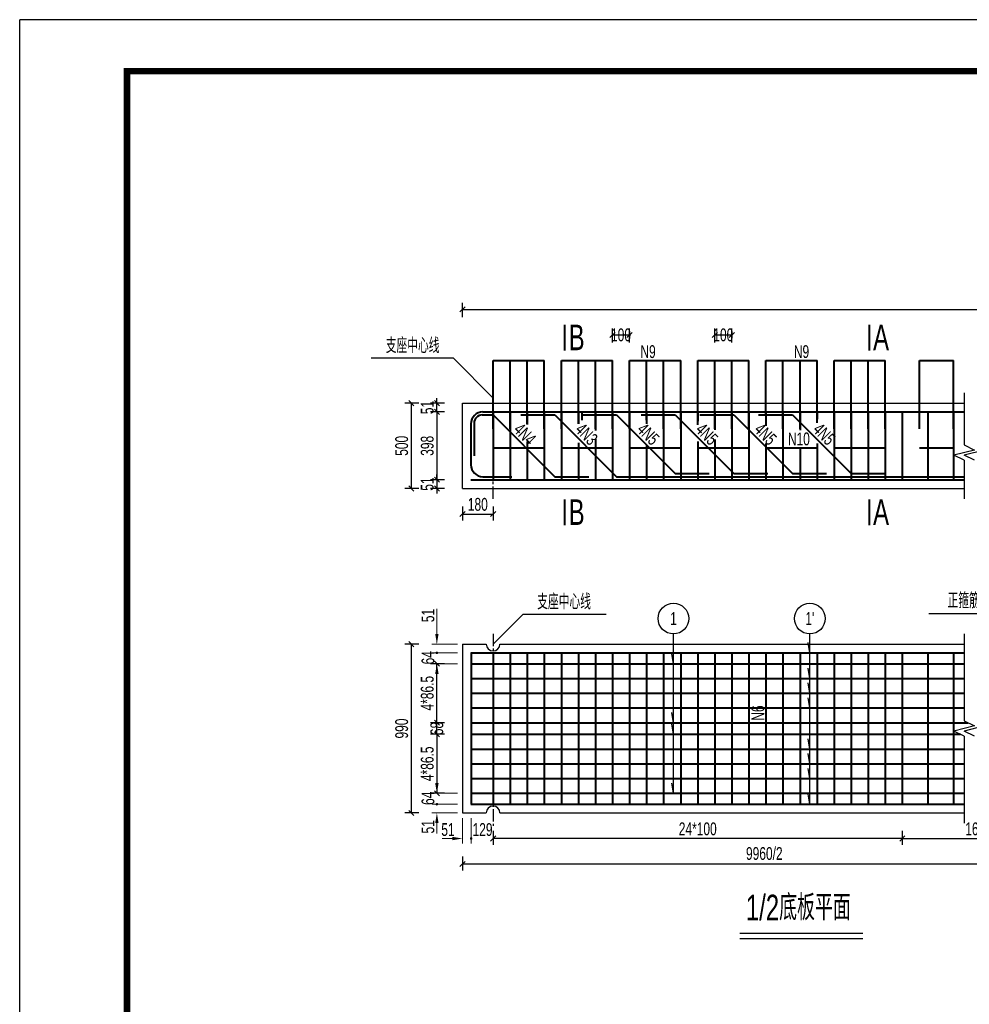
# Model space of a CAD drawing. Header units: millimetres. Extents: x -120871 to -111289, y -80062 to -71425.
# Tile 2 of 37: x -119955 to -119212, y -77793 to -77023. Entities that reach past the tile are written whole.
import ezdxf
from ezdxf.enums import TextEntityAlignment as Align

# ---------------------------------------------------------------- set-up
doc = ezdxf.new("R2010")
doc.units = ezdxf.units.MM
doc.header["$LTSCALE"] = 0.3
doc.header["$PDMODE"] = 99
doc.linetypes.add('CENTER', pattern=[50.8, 31.75, -6.35, 6.35, -6.35])
doc.layers.get('0').update_dxf_attribs({"lineweight": 18})
for name, color, linetype, lineweight in [('BM1', 7, 'Continuous', 15), ('文字', 4, 'Continuous', 18), ('标注', 7, 'Continuous', 18), ('轮廓', 7, 'Continuous', 30), ('钢筋', 1, 'Continuous', 40)]:
    doc.layers.add(name, color=color, linetype=linetype, lineweight=lineweight)
for name, color, linetype in [('LOCKUP', 7, 'Continuous'), ('其它', 5, 'Continuous'), ('点划线', 7, 'CENTER'), ('附属', 7, 'Continuous')]:
    doc.layers.add(name, color=color, linetype=linetype)
doc.styles.add('hz-e', font='hztxt_e.shx', dxfattribs={"width": 0.7, "bigfont": 'hztxt.shx'})
doc.dimstyles.new('ISO-50', dxfattribs={"dimscale": 0.625, "dimtxt": 25, "dimasz": 10, "dimexe": 12.5, "dimexo": 6.25, "dimgap": 6.25, "dimtad": 1, "dimdec": 0, "dimdsep": 46, "dimtxsty": 'hz-e', "dimblk": 'OBLIQUE', "dimcen": 2.5, "dimadec": 0, "dimazin": 0, "dimtfac": 1, "dimtdec": 0, "dimtix": 1, "dimtmove": 2, "dimatfit": 3, "dimldrblk": 'OBLIQUE', "dimfxl": 15, "dimfxlon": 1, "dimarcsym": 0})

# ---------------------------------------------------------------- blocks, each defined once
blk = doc.blocks.new('_Oblique')
at = {"color": 0, "linetype": 'ByBlock', "lineweight": -2}
blk.add_line((-0.5, -0.5), (0.5, 0.5), dxfattribs=at)
blk = doc.blocks.new('*D410')
at = {"layer": 'Defpoints', "color": 0}
for p in [(-119477.7, -77269.31), (-119491.04, -77289.31), (-119477.7, -77289.31)]:
    blk.add_point(p, dxfattribs=at)
at = {"layer": '标注', "color": 0, "lineweight": -2}
for p, q in [((-119491.04, -77275.31), (-119491.04, -77264.31)), ((-119491.04, -77269.31), (-119477.7, -77269.31)), ((-119477.7, -77275.31), (-119477.7, -77264.31))]:
    blk.add_line(p, q, dxfattribs=at)
at = {"layer": '标注', "color": 0, "lineweight": -2, "xscale": 4, "yscale": 4, "zscale": 4, "rotation": 180}
blk.add_blockref('_Oblique', (-119491.04, -77269.31), dxfattribs=at)
at = {"layer": '标注', "color": 0, "lineweight": -2, "xscale": 4, "yscale": 4, "zscale": 4}
blk.add_blockref('_Oblique', (-119477.7, -77269.31), dxfattribs=at)
at = {"layer": '标注', "color": 0, "insert": (-119484.37, -77269.31), "char_height": 10, "attachment_point": 5, "style": 'hz-e'}
blk.add_mtext('100', dxfattribs=at)
blk = doc.blocks.new('*D253')
at = {"layer": 'Defpoints', "color": 0}
for p in [(-119397.7, -77269.31), (-119411.04, -77289.31), (-119397.7, -77289.31)]:
    blk.add_point(p, dxfattribs=at)
at = {"layer": '标注', "color": 0, "lineweight": -2}
for p, q in [((-119411.04, -77275.31), (-119411.04, -77264.31)), ((-119411.04, -77269.31), (-119397.7, -77269.31)), ((-119397.7, -77275.31), (-119397.7, -77264.31))]:
    blk.add_line(p, q, dxfattribs=at)
at = {"layer": '标注', "color": 0, "lineweight": -2, "xscale": 4, "yscale": 4, "zscale": 4, "rotation": 180}
blk.add_blockref('_Oblique', (-119411.04, -77269.31), dxfattribs=at)
at = {"layer": '标注', "color": 0, "lineweight": -2, "xscale": 4, "yscale": 4, "zscale": 4}
blk.add_blockref('_Oblique', (-119397.7, -77269.31), dxfattribs=at)
at = {"layer": '标注', "color": 0, "insert": (-119404.37, -77269.31), "char_height": 10, "attachment_point": 5, "style": 'hz-e'}
blk.add_mtext('100', dxfattribs=at)
blk = doc.blocks.new('*D261')
at = {"layer": 'Defpoints', "color": 0}
for p in [(-119608.37, -77511.03), (-119648.37, -77643.03), (-119608.37, -77643.03)]:
    blk.add_point(p, dxfattribs=at)
at = {"layer": '标注', "color": 0, "lineweight": -2}
for p, q in [((-119642.37, -77511.03), (-119653.37, -77511.03)), ((-119648.37, -77511.03), (-119648.37, -77643.03)), ((-119642.37, -77643.03), (-119653.37, -77643.03))]:
    blk.add_line(p, q, dxfattribs=at)
at = {"layer": '标注', "color": 0, "lineweight": -2, "xscale": 4, "yscale": 4, "zscale": 4}
for p, rotation in [((-119648.37, -77511.03), 90), ((-119648.37, -77643.03), 270)]:
    blk.add_blockref('_Oblique', p, dxfattribs=dict(at, rotation=rotation))
at = {"layer": '标注', "color": 0, "insert": (-119655.87, -77577.03), "char_height": 10, "attachment_point": 5, "rotation": 90, "style": 'hz-e'}
blk.add_mtext('990', dxfattribs=at)
blk = doc.blocks.new('*D262')
at = {"layer": 'Defpoints', "color": 0}
for p in [(-119628.37, -77526.36), (-119608.37, -77526.36), (-119608.37, -77572.49)]:
    blk.add_point(p, dxfattribs=at)
at = {"layer": '标注', "color": 0, "lineweight": -2}
for p, q in [((-119622.37, -77526.36), (-119633.37, -77526.36)), ((-119628.37, -77572.49), (-119628.37, -77526.36)), ((-119622.37, -77572.49), (-119633.37, -77572.49))]:
    blk.add_line(p, q, dxfattribs=at)
at = {"layer": '标注', "color": 0, "lineweight": -2, "xscale": 4, "yscale": 4, "zscale": 4}
for p, rotation in [((-119628.37, -77526.36), 90), ((-119628.37, -77572.49), 270)]:
    blk.add_blockref('_Oblique', p, dxfattribs=dict(at, rotation=rotation))
at = {"layer": '标注', "color": 0, "insert": (-119635.87, -77549.43), "char_height": 10, "attachment_point": 5, "rotation": 90, "style": 'hz-e'}
blk.add_mtext('4*86.5', dxfattribs=at)
blk = doc.blocks.new('*D263')
at = {"layer": 'Defpoints', "color": 0}
for p in [(-119628.37, -77572.49), (-119608.37, -77572.49), (-119608.37, -77581.56)]:
    blk.add_point(p, dxfattribs=at)
at = {"layer": '标注', "color": 0, "lineweight": -2}
for p, q in [((-119622.37, -77572.49), (-119633.37, -77572.49)), ((-119628.37, -77581.56), (-119628.37, -77572.49)), ((-119622.37, -77581.56), (-119633.37, -77581.56))]:
    blk.add_line(p, q, dxfattribs=at)
at = {"layer": '标注', "color": 0, "lineweight": -2, "xscale": 4, "yscale": 4, "zscale": 4}
for p, rotation in [((-119628.37, -77572.49), 90), ((-119628.37, -77581.56), 270)]:
    blk.add_blockref('_Oblique', p, dxfattribs=dict(at, rotation=rotation))
at = {"layer": '标注', "color": 0, "insert": (-119628.37, -77577.03), "char_height": 10, "attachment_point": 5, "rotation": 90, "style": 'hz-e'}
blk.add_mtext('68', dxfattribs=at)
blk = doc.blocks.new('*D264')
at = {"layer": 'Defpoints', "color": 0}
for p in [(-119608.37, -77581.56), (-119628.37, -77627.69), (-119608.37, -77627.69)]:
    blk.add_point(p, dxfattribs=at)
at = {"layer": '标注', "color": 0, "lineweight": -2}
for p, q in [((-119622.37, -77581.56), (-119633.37, -77581.56)), ((-119628.37, -77581.56), (-119628.37, -77627.69)), ((-119622.37, -77627.69), (-119633.37, -77627.69))]:
    blk.add_line(p, q, dxfattribs=at)
at = {"layer": '标注', "color": 0, "lineweight": -2, "xscale": 4, "yscale": 4, "zscale": 4}
for p, rotation in [((-119628.37, -77581.56), 90), ((-119628.37, -77627.69), 270)]:
    blk.add_blockref('_Oblique', p, dxfattribs=dict(at, rotation=rotation))
at = {"layer": '标注', "color": 0, "insert": (-119635.87, -77604.63), "char_height": 10, "attachment_point": 5, "rotation": 90, "style": 'hz-e'}
blk.add_mtext('4*86.5', dxfattribs=at)
blk = doc.blocks.new('*D273')
at = {"layer": 'Defpoints', "color": 0}
for p in [(-119264.37, -77643.03), (-119136.24, -77643.03), (-119136.24, -77663.03)]:
    blk.add_point(p, dxfattribs=at)
at = {"layer": '标注', "color": 0, "lineweight": -2}
for p, q in [((-119264.37, -77657.03), (-119264.37, -77668.03)), ((-119264.37, -77663.03), (-119136.24, -77663.03)), ((-119136.24, -77657.03), (-119136.24, -77668.03))]:
    blk.add_line(p, q, dxfattribs=at)
at = {"layer": '标注', "color": 0, "lineweight": -2, "xscale": 4, "yscale": 4, "zscale": 4, "rotation": 180}
blk.add_blockref('_Oblique', (-119264.37, -77663.03), dxfattribs=at)
at = {"layer": '标注', "color": 0, "lineweight": -2, "xscale": 4, "yscale": 4, "zscale": 4}
blk.add_blockref('_Oblique', (-119136.24, -77663.03), dxfattribs=at)
at = {"layer": '标注', "color": 0, "insert": (-119200.31, -77655.53), "char_height": 10, "attachment_point": 5, "style": 'hz-e'}
blk.add_mtext('16*150', dxfattribs=at)
blk = doc.blocks.new('*D274')
at = {"layer": 'Defpoints', "color": 0}
for p in [(-119608.37, -77643.03), (-119136.24, -77643.03), (-119608.37, -77683.03)]:
    blk.add_point(p, dxfattribs=at)
at = {"layer": '标注', "color": 0, "lineweight": -2}
for p, q in [((-119608.37, -77677.03), (-119608.37, -77688.03)), ((-119136.24, -77677.03), (-119136.24, -77688.03)), ((-119136.24, -77683.03), (-119608.37, -77683.03))]:
    blk.add_line(p, q, dxfattribs=at)
at = {"layer": '标注', "color": 0, "lineweight": -2, "xscale": 4, "yscale": 4, "zscale": 4, "rotation": 180}
blk.add_blockref('_Oblique', (-119608.37, -77683.03), dxfattribs=at)
at = {"layer": '标注', "color": 0, "lineweight": -2, "xscale": 4, "yscale": 4, "zscale": 4}
blk.add_blockref('_Oblique', (-119136.24, -77683.03), dxfattribs=at)
at = {"layer": '标注', "color": 0, "insert": (-119372.31, -77674.81), "char_height": 10, "attachment_point": 5, "style": 'hz-e'}
blk.add_mtext('9960/2', dxfattribs=at)
blk = doc.blocks.new('*D275')
at = {"layer": 'Defpoints', "color": 0}
for p in [(-119584.37, -77643.03), (-119264.37, -77643.03), (-119584.37, -77663.03)]:
    blk.add_point(p, dxfattribs=at)
at = {"layer": '标注', "color": 0, "lineweight": -2}
for p, q in [((-119584.37, -77657.03), (-119584.37, -77668.03)), ((-119264.37, -77663.03), (-119584.37, -77663.03)), ((-119264.37, -77657.03), (-119264.37, -77668.03))]:
    blk.add_line(p, q, dxfattribs=at)
at = {"layer": '标注', "color": 0, "lineweight": -2, "xscale": 4, "yscale": 4, "zscale": 4, "rotation": 180}
blk.add_blockref('_Oblique', (-119584.37, -77663.03), dxfattribs=at)
at = {"layer": '标注', "color": 0, "lineweight": -2, "xscale": 4, "yscale": 4, "zscale": 4}
blk.add_blockref('_Oblique', (-119264.37, -77663.03), dxfattribs=at)
at = {"layer": '标注', "color": 0, "insert": (-119424.37, -77655.53), "char_height": 10, "attachment_point": 5, "style": 'hz-e'}
blk.add_mtext('24*100', dxfattribs=at)
blk = doc.blocks.new('*D276')
at = {"layer": 'Defpoints', "color": 0}
for p in [(-119608.37, -77389.31), (-119584.37, -77389.31), (-119584.37, -77409.31)]:
    blk.add_point(p, dxfattribs=at)
at = {"layer": '标注', "color": 0, "lineweight": -2}
for p, q in [((-119608.37, -77403.31), (-119608.37, -77414.31)), ((-119608.37, -77409.31), (-119584.37, -77409.31)), ((-119584.37, -77403.31), (-119584.37, -77414.31))]:
    blk.add_line(p, q, dxfattribs=at)
at = {"layer": '标注', "color": 0, "lineweight": -2, "xscale": 4, "yscale": 4, "zscale": 4, "rotation": 180}
blk.add_blockref('_Oblique', (-119608.37, -77409.31), dxfattribs=at)
at = {"layer": '标注', "color": 0, "lineweight": -2, "xscale": 4, "yscale": 4, "zscale": 4}
blk.add_blockref('_Oblique', (-119584.37, -77409.31), dxfattribs=at)
at = {"layer": '标注', "color": 0, "insert": (-119596.37, -77401.81), "char_height": 10, "attachment_point": 5, "style": 'hz-e'}
blk.add_mtext('180', dxfattribs=at)
blk = doc.blocks.new('*D277')
at = {"layer": 'Defpoints', "color": 0}
for p in [(-118664.12, -77249.31), (-119608.37, -77269.31), (-118664.12, -77269.31)]:
    blk.add_point(p, dxfattribs=at)
at = {"layer": '标注', "color": 0, "lineweight": -2}
for p, q in [((-119608.37, -77255.31), (-119608.37, -77244.31)), ((-118664.12, -77255.31), (-118664.12, -77244.31)), ((-119608.37, -77249.31), (-118664.12, -77249.31))]:
    blk.add_line(p, q, dxfattribs=at)
at = {"layer": '标注', "color": 0, "lineweight": -2, "xscale": 4, "yscale": 4, "zscale": 4, "rotation": 180}
blk.add_blockref('_Oblique', (-119608.37, -77249.31), dxfattribs=at)
at = {"layer": '标注', "color": 0, "lineweight": -2, "xscale": 4, "yscale": 4, "zscale": 4}
blk.add_blockref('_Oblique', (-118664.12, -77249.31), dxfattribs=at)
at = {"layer": '标注', "color": 0, "insert": (-119136.24, -77241.81), "char_height": 10, "attachment_point": 5, "style": 'hz-e'}
blk.add_mtext('9960', dxfattribs=at)
blk = doc.blocks.new('*D278')
at = {"layer": 'Defpoints', "color": 0}
for p in [(-119608.37, -77382.51), (-119628.37, -77389.31), (-119608.37, -77389.31)]:
    blk.add_point(p, dxfattribs=at)
at = {"layer": '标注', "color": 0, "lineweight": -2}
for p, q in [((-119628.37, -77382.51), (-119628.37, -77378.51)), ((-119622.37, -77382.51), (-119633.37, -77382.51)), ((-119628.37, -77382.51), (-119628.37, -77389.31)), ((-119622.37, -77389.31), (-119633.37, -77389.31)), ((-119628.37, -77389.31), (-119628.37, -77393.31))]:
    blk.add_line(p, q, dxfattribs=at)
at = {"layer": '标注', "color": 0, "lineweight": -2, "xscale": 4, "yscale": 4, "zscale": 4}
for p, rotation in [((-119628.37, -77382.51), 270), ((-119628.37, -77389.31), 90)]:
    blk.add_blockref('_Oblique', p, dxfattribs=dict(at, rotation=rotation))
at = {"layer": '标注', "color": 0, "insert": (-119635.87, -77385.91), "char_height": 10, "attachment_point": 5, "rotation": 90, "style": 'hz-e'}
blk.add_mtext('51', dxfattribs=at)
blk = doc.blocks.new('*D279')
at = {"layer": 'Defpoints', "color": 0}
for p in [(-119608.37, -77329.45), (-119628.37, -77382.51), (-119608.37, -77382.51)]:
    blk.add_point(p, dxfattribs=at)
at = {"layer": '标注', "color": 0, "lineweight": -2}
for p, q in [((-119622.37, -77329.45), (-119633.37, -77329.45)), ((-119628.37, -77329.45), (-119628.37, -77382.51)), ((-119622.37, -77382.51), (-119633.37, -77382.51))]:
    blk.add_line(p, q, dxfattribs=at)
at = {"layer": '标注', "color": 0, "lineweight": -2, "xscale": 4, "yscale": 4, "zscale": 4}
for p, rotation in [((-119628.37, -77329.45), 90), ((-119628.37, -77382.51), 270)]:
    blk.add_blockref('_Oblique', p, dxfattribs=dict(at, rotation=rotation))
at = {"layer": '标注', "color": 0, "insert": (-119635.87, -77355.98), "char_height": 10, "attachment_point": 5, "rotation": 90, "style": 'hz-e'}
blk.add_mtext('398', dxfattribs=at)
blk = doc.blocks.new('*D280')
at = {"layer": 'Defpoints', "color": 0}
for p in [(-119628.37, -77322.65), (-119608.37, -77322.65), (-119608.37, -77329.45)]:
    blk.add_point(p, dxfattribs=at)
at = {"layer": '标注', "color": 0, "lineweight": -2}
for p, q in [((-119622.37, -77322.65), (-119633.37, -77322.65)), ((-119628.37, -77322.65), (-119628.37, -77318.65)), ((-119628.37, -77329.45), (-119628.37, -77322.65)), ((-119622.37, -77329.45), (-119633.37, -77329.45)), ((-119628.37, -77329.45), (-119628.37, -77333.45))]:
    blk.add_line(p, q, dxfattribs=at)
at = {"layer": '标注', "color": 0, "lineweight": -2, "xscale": 4, "yscale": 4, "zscale": 4}
for p, rotation in [((-119628.37, -77322.65), 270), ((-119628.37, -77329.45), 90)]:
    blk.add_blockref('_Oblique', p, dxfattribs=dict(at, rotation=rotation))
at = {"layer": '标注', "color": 0, "insert": (-119635.87, -77326.05), "char_height": 10, "attachment_point": 5, "rotation": 90, "style": 'hz-e'}
blk.add_mtext('51', dxfattribs=at)
blk = doc.blocks.new('*D281')
at = {"layer": 'Defpoints', "color": 0}
for p in [(-119608.37, -77322.65), (-119648.37, -77389.31), (-119608.37, -77389.31)]:
    blk.add_point(p, dxfattribs=at)
at = {"layer": '标注', "color": 0, "lineweight": -2}
for p, q in [((-119642.37, -77322.65), (-119653.37, -77322.65)), ((-119648.37, -77322.65), (-119648.37, -77389.31)), ((-119642.37, -77389.31), (-119653.37, -77389.31))]:
    blk.add_line(p, q, dxfattribs=at)
at = {"layer": '标注', "color": 0, "lineweight": -2, "xscale": 4, "yscale": 4, "zscale": 4}
for p, rotation in [((-119648.37, -77322.65), 90), ((-119648.37, -77389.31), 270)]:
    blk.add_blockref('_Oblique', p, dxfattribs=dict(at, rotation=rotation))
at = {"layer": '标注', "color": 0, "insert": (-119655.87, -77355.98), "char_height": 10, "attachment_point": 5, "rotation": 90, "style": 'hz-e'}
blk.add_mtext('500', dxfattribs=at)

msp = doc.modelspace()

# ---------------------------------------------------------------- linework, layer by layer
at = {"layer": 'BM1', "color": 0, "linetype": 'Continuous', "const_width": 4.999}
msp.add_lwpolyline([(-119870.731, -78497.948), (-119870.731, -77062.944), (-117858.237, -77062.944), (-117858.237, -78497.948)], close=True, dxfattribs=at)
at = {"layer": 'LOCKUP'}
for p in [(-117833.239, -77022.794), (-119954.653, -78522.945)]:
    msp.add_line(p, (-119954.653, -77022.794), dxfattribs=at)
at = {"layer": '其它', "color": 5}
msp.add_line((-119391.442, -77737.154), (-119295.18, -77737.154), dxfattribs=at)
at = {"layer": '标注'}
for p, q in [((-119628.371, -77503.025), (-119628.371, -77483.344)), ((-119628.371, -77509.825), (-119628.371, -77501.825)), ((-119612.371, -77511.025), (-119632.371, -77511.025)), ((-119612.371, -77517.825), (-119632.371, -77517.825)), ((-119612.371, -77517.825), (-119632.371, -77517.825)), ((-119612.371, -77526.359), (-119632.371, -77526.359)), ((-119628.371, -77534.359), (-119628.371, -77542.359)), ((-119628.371, -77619.692), (-119628.371, -77611.692)), ((-119612.371, -77627.692), (-119632.371, -77627.692)), ((-119612.371, -77636.225), (-119632.371, -77636.225)), ((-119612.371, -77636.225), (-119632.371, -77636.225)), ((-119612.371, -77643.025), (-119632.371, -77643.025)), ((-119608.371, -77647.025), (-119608.371, -77667.025)), ((-119601.571, -77647.025), (-119601.571, -77667.025)), ((-119601.571, -77647.025), (-119601.571, -77667.025)), ((-119628.371, -77651.025), (-119628.371, -77659.025)), ((-119616.371, -77663.025), (-119624.371, -77663.025)), ((-119573.585, -77663.025), (-119553.639, -77663.025))]:
    msp.add_line(p, q, dxfattribs=at)
at = {"layer": '标注', "const_width": 1}
for points in [[(-119628.871, -77517.825, 1), (-119627.871, -77517.825, 1)], [(-119628.871, -77636.225, 1), (-119627.871, -77636.225, 1)], [(-119602.071, -77663.025, 1), (-119601.071, -77663.025, 1)]]:
    msp.add_lwpolyline(points, format="xyb", close=True, dxfattribs=at)
at = {"layer": '标注'}
for points in [[(-119629.705, -77503.025), (-119627.038, -77503.025), (-119628.371, -77511.025)], [(-119629.705, -77534.359), (-119627.038, -77534.359), (-119628.371, -77526.359)], [(-119629.705, -77619.692), (-119627.038, -77619.692), (-119628.371, -77627.692)], [(-119629.705, -77651.025), (-119627.038, -77651.025), (-119628.371, -77643.025)], [(-119616.371, -77661.692), (-119616.371, -77664.359), (-119608.371, -77663.025)]]:
    msp.add_solid(points, dxfattribs=at)
at = {"layer": '点划线', "linetype": 'CENTER'}
for p, q in [((-119584.371, -77397.312), (-119584.371, -77325.312)), ((-119584.371, -77503.025), (-119584.371, -77653.235))]:
    msp.add_line(p, q, dxfattribs=at)
at = {"layer": '轮廓'}
for p, q in [((-119215.977, -77314.646), (-119215.977, -77355.312)), ((-119608.371, -77389.312), (-119608.371, -77322.646)), ((-119608.371, -77322.646), (-119215.977, -77322.646)), ((-119215.977, -77355.312), (-119207.977, -77359.312)), ((-119207.977, -77359.312), (-119223.977, -77363.312)), ((-119215.977, -77367.312), (-119223.977, -77363.312)), ((-119199.977, -77359.312), (-119215.977, -77363.312)), ((-119207.977, -77367.312), (-119215.977, -77363.312)), ((-119215.977, -77367.312), (-119215.977, -77397.312)), ((-119608.371, -77389.312), (-119215.977, -77389.312)), ((-119215.977, -77503.025), (-119215.977, -77571.025)), ((-119608.371, -77511.025), (-119589.705, -77511.025)), ((-119608.371, -77511.025), (-119608.371, -77643.025)), ((-119579.038, -77511.025), (-119215.977, -77511.025)), ((-119215.977, -77571.025), (-119207.977, -77575.025)), ((-119207.977, -77575.025), (-119223.977, -77579.025)), ((-119215.977, -77583.025), (-119223.977, -77579.025)), ((-119199.977, -77575.025), (-119215.977, -77579.025)), ((-119207.977, -77583.025), (-119215.977, -77579.025)), ((-119215.977, -77583.025), (-119215.977, -77651.025)), ((-119608.371, -77643.025), (-119589.705, -77643.025)), ((-119579.038, -77643.025), (-119215.977, -77643.025))]:
    msp.add_line(p, q, dxfattribs=at)
for centre, start, end in [((-119584.371, -77511.025), 180, 0), ((-119584.371, -77643.025), 0, 180)]:
    msp.add_arc(centre, 5.333, start, end, dxfattribs=at)
at = {"layer": '钢筋'}
for p, q in [((-119528.44, -77261.334), (-119528.44, -77281.334)), ((-119290.352, -77261.334), (-119290.352, -77281.334)), ((-119584.371, -77342.646), (-119584.371, -77289.312)), ((-119584.371, -77289.312), (-119557.705, -77289.312)), ((-119571.038, -77289.312), (-119544.371, -77289.312)), ((-119571.038, -77342.646), (-119571.038, -77289.312)), ((-119557.705, -77339.116), (-119557.705, -77289.312)), ((-119544.371, -77342.646), (-119544.371, -77289.312)), ((-119531.038, -77342.646), (-119531.038, -77289.312)), ((-119531.038, -77289.312), (-119504.371, -77289.312)), ((-119517.705, -77338.664), (-119517.705, -77289.312)), ((-119517.705, -77289.312), (-119491.038, -77289.312)), ((-119504.371, -77342.646), (-119504.371, -77289.312)), ((-119491.038, -77342.646), (-119491.038, -77289.312)), ((-119477.705, -77342.646), (-119477.705, -77289.312)), ((-119477.705, -77289.312), (-119451.038, -77289.312)), ((-119464.371, -77336.049), (-119464.371, -77289.312)), ((-119464.371, -77289.312), (-119437.705, -77289.312)), ((-119451.038, -77342.646), (-119451.038, -77289.312)), ((-119437.705, -77342.646), (-119437.705, -77289.312)), ((-119424.371, -77289.312), (-119397.705, -77289.312)), ((-119424.371, -77339.541), (-119424.371, -77289.312)), ((-119411.038, -77342.646), (-119411.038, -77289.312)), ((-119411.038, -77289.312), (-119384.371, -77289.312)), ((-119397.705, -77342.646), (-119397.705, -77289.312)), ((-119384.371, -77342.646), (-119384.371, -77289.312)), ((-119371.038, -77289.312), (-119331.038, -77289.312)), ((-119371.038, -77332.074), (-119371.038, -77289.312)), ((-119357.705, -77342.646), (-119357.705, -77289.312)), ((-119344.371, -77342.646), (-119344.371, -77289.312)), ((-119331.038, -77337.941), (-119331.038, -77289.312)), ((-119317.705, -77289.312), (-119277.705, -77289.312)), ((-119317.705, -77342.646), (-119317.705, -77289.312)), ((-119304.371, -77342.646), (-119304.371, -77289.312)), ((-119291.038, -77342.646), (-119291.038, -77289.312)), ((-119277.705, -77342.646), (-119277.705, -77289.312)), ((-119251.038, -77289.312), (-119224.371, -77289.312)), ((-119251.038, -77342.646), (-119251.038, -77289.312)), ((-119224.371, -77342.646), (-119224.371, -77289.312)), ((-119592.905, -77331.846), (-119584.371, -77331.846)), ((-119592.371, -77329.446), (-119215.977, -77329.446)), ((-119584.371, -77329.446), (-119584.371, -77382.512)), ((-119584.371, -77331.846), (-119536.105, -77380.112)), ((-119571.038, -77329.446), (-119571.038, -77382.512)), ((-119562.771, -77331.846), (-119536.105, -77331.846)), ((-119557.705, -77329.446), (-119557.705, -77339.249)), ((-119557.705, -77329.446), (-119557.705, -77339.249)), ((-119544.371, -77329.446), (-119544.371, -77382.512)), ((-119536.105, -77331.846), (-119487.838, -77380.112)), ((-119531.038, -77329.446), (-119531.038, -77382.512)), ((-119517.705, -77329.446), (-119517.705, -77338.664)), ((-119514.918, -77329.446), (-119514.918, -77335.878)), ((-119514.505, -77331.846), (-119487.838, -77331.846)), ((-119504.371, -77329.446), (-119504.371, -77343.933)), ((-119491.038, -77329.446), (-119491.038, -77382.512)), ((-119487.838, -77331.846), (-119441.971, -77377.712)), ((-119477.705, -77329.446), (-119477.705, -77382.512)), ((-119468.638, -77331.846), (-119441.971, -77331.846)), ((-119464.371, -77329.446), (-119464.371, -77338.836)), ((-119451.038, -77329.446), (-119451.038, -77382.512)), ((-119441.971, -77331.846), (-119396.105, -77377.712)), ((-119437.705, -77329.446), (-119437.705, -77342.779)), ((-119437.705, -77329.446), (-119437.705, -77382.512)), ((-119424.371, -77329.446), (-119424.371, -77336.754)), ((-119422.771, -77331.846), (-119396.105, -77331.846)), ((-119411.038, -77329.446), (-119411.038, -77343.516)), ((-119397.705, -77329.446), (-119397.705, -77382.512)), ((-119396.105, -77331.846), (-119350.238, -77377.712)), ((-119384.371, -77329.446), (-119384.371, -77382.512)), ((-119376.905, -77331.846), (-119350.238, -77331.846)), ((-119371.038, -77329.446), (-119371.038, -77340.436)), ((-119357.705, -77329.446), (-119357.705, -77382.512)), ((-119350.238, -77331.846), (-119304.371, -77377.712)), ((-119344.371, -77329.446), (-119344.371, -77343.687)), ((-119331.038, -77329.446), (-119331.038, -77335.154)), ((-119317.705, -77329.446), (-119317.705, -77382.512)), ((-119304.371, -77329.446), (-119304.371, -77382.512)), ((-119291.038, -77329.446), (-119291.038, -77382.512)), ((-119277.705, -77329.446), (-119277.705, -77382.512)), ((-119264.371, -77329.446), (-119264.371, -77382.512)), ((-119244.371, -77329.446), (-119244.371, -77382.512)), ((-119224.371, -77329.446), (-119224.371, -77382.512)), ((-119601.705, -77338.779), (-119601.705, -77370.779)), ((-119599.305, -77338.246), (-119599.305, -77363.846)), ((-119557.705, -77352.696), (-119557.705, -77382.512)), ((-119517.705, -77353.568), (-119517.705, -77382.512)), ((-119504.371, -77350.626), (-119504.371, -77382.512)), ((-119464.371, -77355.709), (-119464.371, -77382.512)), ((-119424.371, -77352.691), (-119424.371, -77382.512)), ((-119411.038, -77351.029), (-119411.038, -77382.512)), ((-119371.038, -77354.109), (-119371.038, -77382.512)), ((-119331.038, -77354.291), (-119331.038, -77382.512)), ((-119584.371, -77357.579), (-119544.371, -77357.579)), ((-119571.038, -77357.579), (-119569.63, -77357.579)), ((-119531.038, -77357.579), (-119504.371, -77357.579)), ((-119512.192, -77357.579), (-119491.038, -77357.579)), ((-119477.705, -77357.579), (-119437.705, -77357.579)), ((-119464.371, -77357.579), (-119457.63, -77357.579)), ((-119424.371, -77357.579), (-119384.371, -77357.579)), ((-119402.388, -77357.579), (-119397.705, -77357.579)), ((-119371.038, -77357.579), (-119331.038, -77357.579)), ((-119344.371, -77357.958), (-119344.371, -77382.512)), ((-119317.705, -77357.579), (-119277.705, -77357.579)), ((-119251.038, -77357.579), (-119224.371, -77357.579)), ((-119441.971, -77377.712), (-119415.305, -77377.712)), ((-119396.105, -77377.712), (-119369.438, -77377.712)), ((-119350.238, -77377.712), (-119323.571, -77377.712)), ((-119304.371, -77377.712), (-119277.705, -77377.712)), ((-119601.705, -77382.512), (-119215.977, -77382.512)), ((-119592.371, -77380.112), (-119569.705, -77380.112)), ((-119536.105, -77380.112), (-119509.438, -77380.112)), ((-119487.838, -77380.112), (-119215.977, -77380.112)), ((-119528.44, -77397.949), (-119528.44, -77417.949)), ((-119290.352, -77397.949), (-119290.352, -77417.949)), ((-119601.705, -77517.825), (-119215.977, -77517.825)), ((-119601.571, -77517.825), (-119601.571, -77636.225)), ((-119584.371, -77517.825), (-119584.371, -77636.225)), ((-119571.038, -77517.825), (-119571.038, -77636.225)), ((-119557.705, -77517.825), (-119557.705, -77636.225)), ((-119544.371, -77517.825), (-119544.371, -77636.225)), ((-119531.038, -77517.825), (-119531.038, -77636.225)), ((-119517.705, -77517.825), (-119517.705, -77636.225)), ((-119504.371, -77517.825), (-119504.371, -77636.225)), ((-119491.038, -77517.825), (-119491.038, -77636.225)), ((-119477.705, -77517.825), (-119477.705, -77636.225)), ((-119464.371, -77517.825), (-119464.371, -77636.225)), ((-119451.038, -77517.825), (-119451.038, -77636.225)), ((-119437.705, -77517.825), (-119437.705, -77636.225)), ((-119424.371, -77517.825), (-119424.371, -77636.225)), ((-119411.038, -77517.825), (-119411.038, -77636.225)), ((-119397.705, -77517.825), (-119397.705, -77636.225)), ((-119384.371, -77517.825), (-119384.371, -77636.225)), ((-119371.038, -77517.825), (-119371.038, -77636.225)), ((-119357.705, -77517.825), (-119357.705, -77636.225)), ((-119344.371, -77517.825), (-119344.371, -77636.225)), ((-119331.038, -77517.825), (-119331.038, -77636.225)), ((-119317.705, -77517.825), (-119317.705, -77636.225)), ((-119304.371, -77517.825), (-119304.371, -77636.225)), ((-119291.038, -77517.825), (-119291.038, -77636.225)), ((-119277.705, -77517.825), (-119277.705, -77636.225)), ((-119264.371, -77517.825), (-119264.371, -77636.225)), ((-119244.371, -77517.825), (-119244.371, -77636.225)), ((-119224.371, -77517.825), (-119224.371, -77636.225)), ((-119601.705, -77526.359), (-119215.977, -77526.359)), ((-119601.705, -77537.892), (-119215.977, -77537.892)), ((-119601.705, -77549.425), (-119215.977, -77549.425)), ((-119601.705, -77560.959), (-119215.977, -77560.959)), ((-119601.705, -77572.492), (-119213.044, -77572.492)), ((-119601.705, -77581.559), (-119218.911, -77581.559)), ((-119601.705, -77593.092), (-119215.977, -77593.092)), ((-119601.705, -77604.625), (-119215.977, -77604.625)), ((-119601.705, -77616.159), (-119215.977, -77616.159)), ((-119601.705, -77627.692), (-119215.977, -77627.692)), ((-119601.705, -77636.225), (-119215.977, -77636.225))]:
    msp.add_line(p, q, dxfattribs=at)
for centre, radius, start, end in [((-119592.371, -77338.779), 9.333, 90, 180), ((-119592.905, -77338.246), 6.4, 90, 180), ((-119592.371, -77370.779), 9.333, 180, 270)]:
    msp.add_arc(centre, radius, start, end, dxfattribs=at)
at = {"layer": '附属'}
for p, q in [((-119615.472, -77287.544), (-119679.715, -77287.544)), ((-119584.371, -77318.646), (-119615.472, -77287.544)), ((-119243.513, -77487.025), (-119156.244, -77487.025)), ((-119584.371, -77511.025), (-119561.27, -77487.924)), ((-119495.939, -77487.924), (-119561.27, -77487.924)), ((-119443.366, -77627.692), (-119443.366, -77503.025)), ((-119336.699, -77517.825), (-119337.899, -77509.825)), ((-119336.699, -77636.225), (-119336.699, -77503.025)), ((-119443.366, -77526.359), (-119444.566, -77518.359)), ((-119336.699, -77537.892), (-119337.899, -77529.892)), ((-119336.699, -77549.425), (-119337.899, -77541.425)), ((-119336.699, -77560.959), (-119337.899, -77552.959)), ((-119443.366, -77572.492), (-119444.566, -77564.492)), ((-119443.366, -77581.559), (-119444.566, -77573.559)), ((-119336.699, -77593.092), (-119337.899, -77585.092)), ((-119336.699, -77604.625), (-119337.899, -77596.625)), ((-119336.699, -77616.159), (-119337.899, -77608.159)), ((-119443.366, -77627.692), (-119444.566, -77619.692)), ((-119336.699, -77636.225), (-119337.899, -77628.225)), ((-119391.442, -77741.154), (-119295.18, -77741.154))]:
    msp.add_line(p, q, dxfattribs=at)
for centre in [(-119443.366, -77491.025), (-119336.699, -77491.025)]:
    msp.add_circle(centre, 12, dxfattribs=at)

# ---------------------------------------------------------------- texts
at = {"layer": '文字', "style": 'hz-e', "width": 0.7}
for s, height, p in [('B', 20, (-119525.317, -77281.217)), ('A', 20, (-119287.229, -77281.217)), ('N9', 10, (-119469.185, -77287.312)), ('N9', 10, (-119349.185, -77287.312)), ('N10', 10, (-119353.866, -77355.579)), ('B', 20, (-119525.317, -77417.832)), ('A', 20, (-119287.229, -77417.832)), ('1/2底板平面', 20, (-119386.733, -77726.97))]:
    msp.add_text(s, height=height, dxfattribs=at).set_placement(p)
for s, height, p in [('支座中心线', 12, (-119647.343, -77276.874)), ('支座中心线', 12, (-119528.899, -77477.254)), ('正箍筋对称中心', 12, (-119199.56, -77476.355)), ('1', 10, (-119443.366, -77491.025)), ("1'", 10, (-119336.699, -77491.025))]:
    msp.add_text(s, height=height, dxfattribs=at).set_placement(p, align=Align.MIDDLE)
for s, rotation, p in [('4N4', 315, (-119569.107, -77344.281)), ('4N3', 315, (-119520.907, -77344.214)), ('4N5', 315, (-119472.641, -77344.214)), ('4N5', 315, (-119426.774, -77344.214)), ('4N5', 315, (-119380.907, -77344.214)), ('4N5', 315, (-119335.041, -77344.214)), ('N6', 90, (-119372.373, -77570.936))]:
    msp.add_text(s, height=10, rotation=rotation, dxfattribs=at).set_placement(p)
at = {"layer": '标注', "style": 'hz-e', "width": 0.7}
for s, p in [('51', (-119630.371, -77493.896)), ('64', (-119630.371, -77526.916)), ('64', (-119630.371, -77636.783)), ('51', (-119630.371, -77659.099))]:
    msp.add_text(s, height=10, rotation=90, dxfattribs=at).set_placement(p)
for s, p in [('51', (-119624.929, -77661.025)), ('129', (-119600.472, -77661.025))]:
    msp.add_text(s, height=10, dxfattribs=at).set_placement(p)

# ---------------------------------------------------------------- dimensions: what is measured, and where the dimension line sits
at = {"layer": '标注'}
for p1, p2, distance, text, picture, middle in [((-119608.371, -77269.312), (-118664.117, -77269.312), 20, '9960', '*D277', (-119136.244, -77241.812)), ((-119608.371, -77572.492), (-119608.371, -77526.359), 20, '4*86.5', '*D262', (-119635.871, -77549.425)), ((-119608.371, -77581.559), (-119608.371, -77627.692), -20, '4*86.5', '*D264', (-119635.871, -77604.625)), ((-119136.244, -77643.025), (-119608.371, -77643.025), 40, '9960/2', '*D274', (-119372.308, -77674.811)), ((-119264.371, -77643.025), (-119584.371, -77643.025), 20, '24*100', '*D275', (-119424.371, -77655.525)), ((-119264.371, -77643.025), (-119136.244, -77643.025), -20, '16*150', '*D273', (-119200.308, -77655.525))]:
    dim = msp.add_aligned_dim(p1=p1, p2=p2, distance=distance, text=text, dimstyle='ISO-50', override={"dimscale": 0.4, "dimlfac": 7.5}, dxfattribs=at)
    dim.commit()
    dim.dimension.update_dxf_attribs({"geometry": picture, "text_midpoint": middle})
for base, p1, p2, angle, picture, middle in [((-119477.705, -77269.312), (-119491.038, -77289.312), (-119477.705, -77289.312), 0, '*D410', (-119484.371, -77269.312)), ((-119397.705, -77269.312), (-119411.038, -77289.312), (-119397.705, -77289.312), 0, '*D253', (-119404.371, -77269.312)), ((-119628.371, -77572.492), (-119608.371, -77581.559), (-119608.371, -77572.492), 90, '*D263', (-119628.371, -77577.025))]:
    dim = msp.add_linear_dim(base=base, p1=p1, p2=p2, angle=angle, dimstyle='ISO-50', override={"dimscale": 0.4, "dimlfac": 7.5}, dxfattribs=at)
    dim.commit()
    dim.dimension.update_dxf_attribs({"geometry": picture, "text_midpoint": middle, "dimtype": 161})
for p1, p2, distance, picture, middle in [((-119608.371, -77322.646), (-119608.371, -77389.312), -40, '*D281', (-119655.871, -77355.979)), ((-119608.371, -77329.446), (-119608.371, -77322.646), 20, '*D280', (-119635.871, -77326.046)), ((-119608.371, -77329.446), (-119608.371, -77382.512), -20, '*D279', (-119635.871, -77355.979)), ((-119608.371, -77382.512), (-119608.371, -77389.312), -20, '*D278', (-119635.871, -77385.912)), ((-119608.371, -77389.312), (-119584.371, -77389.312), -20, '*D276', (-119596.371, -77401.812)), ((-119608.371, -77511.025), (-119608.371, -77643.025), -40, '*D261', (-119655.871, -77577.025))]:
    dim = msp.add_aligned_dim(p1=p1, p2=p2, distance=distance, dimstyle='ISO-50', override={"dimscale": 0.4, "dimlfac": 7.5}, dxfattribs=at)
    dim.commit()
    dim.dimension.update_dxf_attribs({"geometry": picture, "text_midpoint": middle})

doc.saveas('drawing.dxf')
